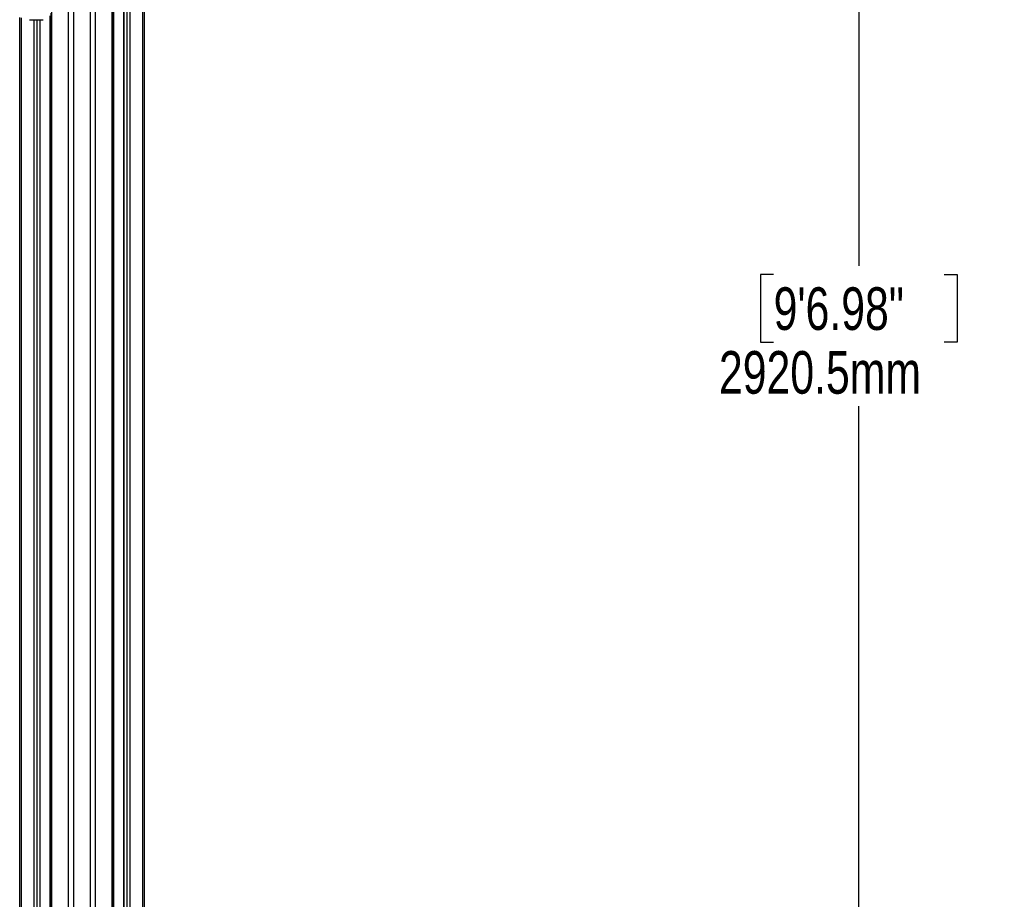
# Model space of a CAD drawing. Header units: millimetres. Extents: x 20 to 19631, y 28 to 16288.
# Tile 110 of 124: x 17322 to 19631, y 3717 to 5781. Entities that reach past the tile are written whole.
import ezdxf

# ---------------------------------------------------------------- set-up
doc = ezdxf.new("R2010")
doc.units = ezdxf.units.MM
doc.header["$LTSCALE"] = 2
doc.layers.add('COMPONENT_GEOMETRY', color=7, linetype='Continuous')
doc.styles.add('SLDTEXTSTYLE0', font='TXT', dxfattribs={"width": 0.75})
doc.dimstyles.new('SLDDIMSTYLE1', dxfattribs={"dimtxt": 100, "dimasz": 6.604, "dimexe": 0, "dimexo": 0.0625, "dimgap": 25, "dimtad": 0, "dimtih": 1, "dimtoh": 1, "dimdec": 1, "dimrnd": 1e-09, "dimzin": 12, "dimdsep": 46, "dimtxsty": 'SLDTEXTSTYLE0', "dimsah": 1, "dimcen": 0.09, "dimadec": 0, "dimazin": 3, "dimtfac": 1, "dimtdec": 1, "dimtofl": 0, "dimtmove": 0, "dimatfit": 3, "dimfxl": 1, "dimfrac": 2, "dimtolj": 1, "dimtzin": 12, "dimarcsym": 0})

# ---------------------------------------------------------------- blocks, each defined once
blk = doc.blocks.new('_D_7')
at = {"layer": 'COMPONENT_GEOMETRY', "color": 7}
for p, q in [((17608.4, 7959.5), (19296.3, 7959.5)), ((19289.9, 7959.5), (19289.9, 5203.3)), ((19089.9, 5183), (19059.4, 5183)), ((19059.4, 5183), (19059.4, 5024.3)), ((19490, 5183), (19520.5, 5183)), ((19520.5, 5183), (19520.5, 5024.3)), ((19059.4, 5024.3), (19089.9, 5024.3)), ((19520.5, 5024.3), (19490, 5024.3)), ((19289.9, 2118.5), (19289.9, 4874.7)), ((17665.1, 2118.5), (19296.3, 2118.5))]:
    blk.add_line(p, q, dxfattribs=at)
for points in [[(19289.9, 7959.5), (19288.9, 7952.9), (19290.9, 7952.9)], [(19289.9, 2118.5), (19290.9, 2125.1), (19288.9, 2125.1)]]:
    blk.add_solid(points, dxfattribs=at)
at = {"layer": 'COMPONENT_GEOMETRY', "color": 7, "char_height": 100, "attachment_point": 1, "style": 'SLDTEXTSTYLE0'}
for s, insert in [('9\'6.98"', (19089.9, 5153.2)), ('2920.5mm', (18961.7, 5003.6))]:
    blk.add_mtext(s, dxfattribs=dict(at, insert=insert))

msp = doc.modelspace()

# ---------------------------------------------------------------- linework, layer by layer
at = {"color": 8, "linetype": 'Continuous', "lineweight": 25}
for p, q in [((17436.55, 2191.49), (17436.55, 7939.49)), ((17447.63, 7939.49), (17447.63, 2191.49)), ((17487.58, 2191.49), (17487.58, 7939.49)), ((17498.66, 7939.49), (17498.66, 2191.49)), ((17538.76, 2191.49), (17538.76, 7939.49)), ((17565.71, 7939.49), (17565.71, 2191.49)), ((17573.5, 2191.49), (17573.5, 7939.49)), ((17579.67, 7939.49), (17579.67, 2191.49)), ((17610.15, 2191.49), (17610.15, 7939.49)), ((17542.03, 6551.97), (17542.03, 2191.49)), ((17396.45, 5799.24), (17396.45, 2191.49)), ((17325.06, 5785.38), (17325.06, 2192.28)), ((17355.54, 2192.39), (17355.54, 5781.02)), ((17361.72, 5781.02), (17361.72, 2761.38)), ((17369.5, 2768.25), (17369.5, 5781.02)), ((17393.18, 2780.48), (17393.18, 5790.35))]:
    msp.add_line(p, q, dxfattribs=at)
at = {"color": 7, "linetype": 'Continuous', "lineweight": 25}
for p, q in [((17540.14, 2191.49), (17540.14, 7939.49)), ((17565.29, 7939.49), (17565.29, 2191.49)), ((17613.5, 7939.49), (17613.5, 2191.49)), ((17395.07, 5796.17), (17395.07, 2191.49)), ((17321.71, 2191.49), (17321.71, 5786.52)), ((17344.87, 5781.02), (17376.44, 5781.02)), ((17369.92, 2768.46), (17369.92, 5781.02))]:
    msp.add_line(p, q, dxfattribs=at)

# ---------------------------------------------------------------- dimensions: what is measured, and where the dimension line sits
at = {"layer": 'COMPONENT_GEOMETRY', "color": 7}
dim = msp.add_linear_dim(base=(19289.92, 2118.49), p1=(17605.83, 7959.49), p2=(17662.61, 2118.49), angle=90, dimstyle='SLDDIMSTYLE1', dxfattribs=at)
dim.commit()
dim.dimension.update_dxf_attribs({"geometry": '_D_7', "text_midpoint": (19289.92, 5038.99), "dimtype": 160})

doc.saveas('drawing.dxf')
